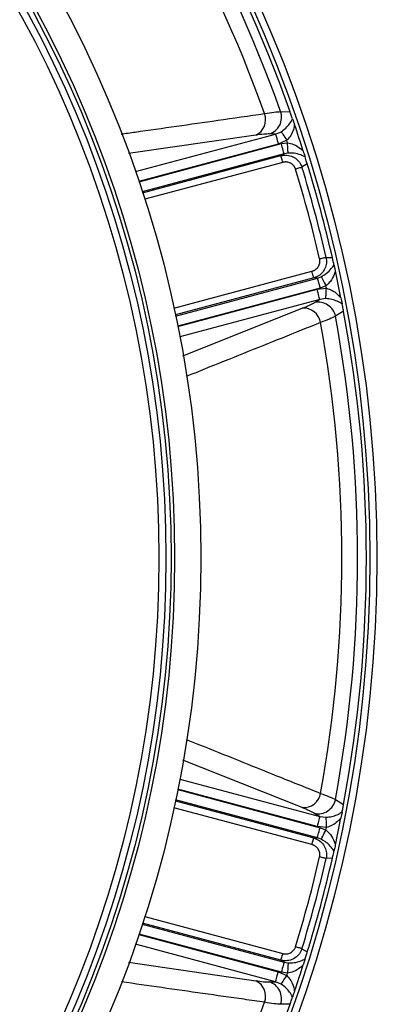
# Model space of a CAD drawing. Header units: millimetres. Extents: x 1979 to 3209, y 1686 to 2916.
# Tile 11 of 14: x 2879 to 2987, y 2173 to 2455. Entities that reach past the tile are written whole.
import ezdxf

# ---------------------------------------------------------------- set-up
doc = ezdxf.new("R2010")
doc.units = ezdxf.units.MM

msp = doc.modelspace()

# ---------------------------------------------------------------- linework, layer by layer
at = {"color": 7, "linetype": 'Continuous', "lineweight": 25}
for p, q in [((2953.92, 2428.81), (2956.64, 2428.74)), ((2952.45, 2422.36), (2950.69, 2422.4)), ((2952.45, 2422.36), (2954.06, 2423.04)), ((2955.68, 2420.57), (2953.22, 2419.47)), ((2954.13, 2419.61), (2955.9, 2419.89)), ((2954.01, 2416.17), (2954.9, 2416.72)), ((2956.05, 2416.93), (2954.9, 2416.72)), ((2961.56, 2413.81), (2960.04, 2412.86)), ((2966.98, 2386.98), (2968.77, 2386.92)), ((2964.46, 2381.06), (2963.41, 2381.09)), ((2964.46, 2381.06), (2965.56, 2381.46)), ((2964.38, 2377.84), (2967.05, 2378.12)), ((2966.91, 2378.82), (2965.23, 2378.17)), ((2966.89, 2375.17), (2965.15, 2374.95)), ((2963.65, 2374.04), (2965.15, 2374.95)), ((2971.97, 2371.52), (2969.65, 2370.1)), ((2969.65, 2231.46), (2971.97, 2230.04)), ((2965.15, 2226.61), (2963.65, 2227.52)), ((2965.15, 2226.61), (2966.89, 2226.39)), ((2967.05, 2223.44), (2964.38, 2223.72)), ((2965.23, 2223.39), (2966.91, 2222.75)), ((2963.41, 2220.47), (2964.46, 2220.5)), ((2965.56, 2220.1), (2964.46, 2220.5)), ((2968.77, 2214.65), (2966.98, 2214.59)), ((2960.04, 2188.7), (2961.56, 2187.76)), ((2954.9, 2184.84), (2954.01, 2185.39)), ((2954.9, 2184.84), (2956.05, 2184.64)), ((2953.22, 2182.09), (2955.68, 2181)), ((2955.9, 2181.67), (2954.13, 2181.95)), ((2950.69, 2179.17), (2952.45, 2179.2)), ((2954.06, 2178.52), (2952.45, 2179.2)), ((2956.64, 2172.82), (2953.92, 2172.75))]:
    msp.add_line(p, q, dxfattribs=at)
at = {"color": 1, "linetype": 'Continuous', "lineweight": 25}
for p, q in [((2946.81, 2422.05), (2910.32, 2416.77)), ((2912.31, 2411.6), (2952.45, 2422.36)), ((2953.22, 2419.47), (2913.28, 2408.77)), ((2913.32, 2408.67), (2954.13, 2419.61)), ((2954.9, 2416.72), (2914.26, 2405.83)), ((2914.35, 2405.55), (2954.01, 2416.17)), ((2954.53, 2414.25), (2914.97, 2403.65)), ((2923.34, 2372.42), (2962.9, 2383.02)), ((2963.41, 2381.09), (2923.75, 2370.47)), ((2923.82, 2370.17), (2964.46, 2381.06)), ((2965.23, 2378.17), (2924.42, 2367.24)), ((2924.44, 2367.14), (2964.38, 2377.84)), ((2965.15, 2374.95), (2925.02, 2364.2)), ((2925.84, 2358.72), (2960.12, 2372.4)), ((2960.12, 2229.16), (2925.92, 2242.81)), ((2925.02, 2237.36), (2965.15, 2226.61)), ((2924.42, 2234.32), (2965.23, 2223.39)), ((2964.38, 2223.72), (2924.44, 2234.42)), ((2964.46, 2220.5), (2923.82, 2231.39)), ((2962.9, 2218.55), (2923.34, 2229.15)), ((2923.75, 2231.1), (2963.41, 2220.47)), ((2914.97, 2197.91), (2954.53, 2187.31)), ((2914.26, 2195.73), (2954.9, 2184.84)), ((2954.01, 2185.39), (2914.35, 2196.02)), ((2913.28, 2192.79), (2953.22, 2182.09)), ((2954.13, 2181.95), (2913.32, 2192.89)), ((2952.45, 2179.2), (2912.31, 2189.96)), ((2910.3, 2184.8), (2946.81, 2179.51))]:
    msp.add_line(p, q, dxfattribs=at)
at = {"color": 7, "linetype": 'Continuous', "lineweight": 25, "flags": 128}
for points in [[(2952.45, 2422.36), (2952.47, 2422.26), (2952.52, 2422.07), (2952.6, 2421.79), (2952.7, 2421.43), (2952.81, 2421), (2952.94, 2420.52), (2953.08, 2420.01), (2953.22, 2419.47)], [(2954.06, 2423.04), (2954.14, 2422.93), (2954.26, 2422.74), (2954.42, 2422.49), (2954.62, 2422.18), (2954.86, 2421.82), (2955.12, 2421.43), (2955.39, 2421), (2955.68, 2420.57)], [(2954.9, 2416.72), (2954.87, 2416.82), (2954.82, 2417.01), (2954.75, 2417.29), (2954.65, 2417.65), (2954.54, 2418.08), (2954.41, 2418.56), (2954.27, 2419.07), (2954.13, 2419.61)], [(2956.05, 2416.93), (2956.05, 2417.05), (2956.04, 2417.26), (2956.02, 2417.56), (2956, 2417.93), (2955.98, 2418.36), (2955.95, 2418.84), (2955.93, 2419.36), (2955.9, 2419.89)], [(2954.53, 2414.25), (2954.43, 2414.61), (2954.34, 2414.95), (2954.26, 2415.27), (2954.18, 2415.55), (2954.12, 2415.79), (2954.07, 2415.98), (2954.03, 2416.11), (2954.01, 2416.17)], [(2960.04, 2412.86), (2959.93, 2412.83), (2959.78, 2412.78), (2959.58, 2412.72), (2959.35, 2412.65), (2959.09, 2412.57), (2958.81, 2412.48), (2958.51, 2412.39), (2958.21, 2412.3)], [(2966.98, 2386.98), (2966.87, 2386.95), (2966.71, 2386.91), (2966.51, 2386.87), (2966.28, 2386.81), (2966.01, 2386.75), (2965.72, 2386.69), (2965.42, 2386.62), (2965.11, 2386.55)], [(2963.41, 2381.09), (2963.4, 2381.16), (2963.36, 2381.28), (2963.31, 2381.47), (2963.25, 2381.71), (2963.17, 2382), (2963.09, 2382.32), (2962.99, 2382.66), (2962.9, 2383.02)], [(2964.46, 2381.06), (2964.48, 2380.96), (2964.53, 2380.77), (2964.61, 2380.49), (2964.7, 2380.13), (2964.82, 2379.7), (2964.95, 2379.22), (2965.09, 2378.71), (2965.23, 2378.17)], [(2965.56, 2381.46), (2965.61, 2381.35), (2965.71, 2381.16), (2965.84, 2380.89), (2966.01, 2380.56), (2966.21, 2380.18), (2966.43, 2379.75), (2966.66, 2379.29), (2966.91, 2378.82)], [(2966.89, 2375.17), (2966.9, 2375.3), (2966.91, 2375.53), (2966.93, 2375.83), (2966.95, 2376.19), (2966.97, 2376.62), (2966.99, 2377.1), (2967.02, 2377.6), (2967.05, 2378.12)], [(2965.15, 2374.95), (2965.12, 2375.05), (2965.07, 2375.24), (2965, 2375.52), (2964.9, 2375.88), (2964.79, 2376.31), (2964.66, 2376.79), (2964.52, 2377.3), (2964.38, 2377.84)], [(2965.15, 2226.61), (2965.12, 2226.51), (2965.07, 2226.32), (2965, 2226.04), (2964.9, 2225.68), (2964.79, 2225.25), (2964.66, 2224.77), (2964.52, 2224.26), (2964.38, 2223.72)], [(2966.89, 2226.39), (2966.9, 2226.26), (2966.91, 2226.04), (2966.93, 2225.74), (2966.95, 2225.37), (2966.97, 2224.94), (2966.99, 2224.47), (2967.02, 2223.96), (2967.05, 2223.44)], [(2964.46, 2220.5), (2964.48, 2220.6), (2964.53, 2220.79), (2964.61, 2221.07), (2964.7, 2221.43), (2964.82, 2221.86), (2964.95, 2222.34), (2965.09, 2222.86), (2965.23, 2223.39)], [(2965.56, 2220.1), (2965.61, 2220.21), (2965.71, 2220.4), (2965.84, 2220.67), (2966.01, 2221), (2966.21, 2221.38), (2966.43, 2221.81), (2966.66, 2222.27), (2966.91, 2222.75)], [(2962.9, 2218.55), (2962.99, 2218.9), (2963.09, 2219.25), (2963.17, 2219.57), (2963.25, 2219.85), (2963.31, 2220.09), (2963.36, 2220.28), (2963.4, 2220.41), (2963.41, 2220.47)], [(2966.98, 2214.59), (2966.87, 2214.61), (2966.71, 2214.65), (2966.51, 2214.69), (2966.28, 2214.75), (2966.01, 2214.81), (2965.72, 2214.88), (2965.42, 2214.95), (2965.11, 2215.02)], [(2960.04, 2188.7), (2959.93, 2188.74), (2959.78, 2188.78), (2959.58, 2188.84), (2959.35, 2188.91), (2959.09, 2188.99), (2958.81, 2189.08), (2958.51, 2189.17), (2958.21, 2189.26)], [(2954.01, 2185.39), (2954.03, 2185.45), (2954.07, 2185.58), (2954.12, 2185.77), (2954.18, 2186.01), (2954.26, 2186.29), (2954.34, 2186.61), (2954.43, 2186.96), (2954.53, 2187.31)], [(2954.9, 2184.84), (2954.87, 2184.74), (2954.82, 2184.55), (2954.75, 2184.27), (2954.65, 2183.91), (2954.54, 2183.48), (2954.41, 2183), (2954.27, 2182.49), (2954.13, 2181.95)], [(2956.05, 2184.64), (2956.05, 2184.51), (2956.04, 2184.3), (2956.02, 2184), (2956, 2183.63), (2955.98, 2183.2), (2955.95, 2182.72), (2955.93, 2182.2), (2955.9, 2181.67)], [(2952.45, 2179.2), (2952.47, 2179.3), (2952.52, 2179.49), (2952.6, 2179.77), (2952.7, 2180.13), (2952.81, 2180.56), (2952.94, 2181.04), (2953.08, 2181.56), (2953.22, 2182.09)], [(2954.06, 2178.52), (2954.14, 2178.64), (2954.26, 2178.82), (2954.42, 2179.07), (2954.62, 2179.38), (2954.86, 2179.74), (2955.12, 2180.14), (2955.39, 2180.56), (2955.68, 2181)]]:
    msp.add_lwpolyline(points, dxfattribs=at)
at = {"color": 7, "linetype": 'Continuous', "lineweight": 25}
for radius in [615, 595, 593.6, 590.07, 579, 576, 388, 386, 337.5, 330, 329, 327.5, 325.5]:
    msp.add_circle((2593.53, 2300.78), radius, dxfattribs=at)
for centre, radius, start, end in [((2593.53, 2300.78), 385, 19.4128, 40.5872), ((2593.53, 2300.78), 382.46, 19.5579, 40.4421), ((2593.53, 2300.78), 377.94, 19.7071, 40.2929), ((2944.68, 2426.52), 4.95, 295.4889, 20.1287), ((2949.14, 2427.2), 5.05, 287.9062, 18.628), ((2593.53, 2300.78), 385, 17.6481, 18.8321), ((2593.53, 2300.78), 381.45, 18.1952, 18.3021), ((2593.53, 2300.78), 381.35, 12.9968, 17.0032), ((2593.53, 2300.78), 383.27, 12.9968, 17.0032), ((2593.53, 2300.78), 385, 12.9279, 17.0721), ((2593.53, 2300.78), 385, 11.1679, 12.3519), ((2593.53, 2300.78), 381.45, 11.6979, 11.8048), ((2960.51, 2367.46), 4.95, 9.8712, 94.5114), ((2964.7, 2369.1), 5.05, 11.3717, 102.0938), ((2593.53, 2300.78), 382.46, 349.5579, 10.4421), ((2593.53, 2300.78), 385, 349.4128, 10.5872), ((2593.53, 2300.78), 377.94, 349.7071, 10.2929), ((2960.51, 2234.1), 4.95, 265.4886, 350.1288), ((2964.7, 2232.46), 5.05, 257.9063, 348.6281), ((2593.53, 2300.78), 385, 347.6481, 348.8321), ((2593.53, 2300.78), 381.45, 348.1952, 348.3021), ((2593.53, 2300.78), 381.35, 342.9968, 347.0032), ((2593.53, 2300.78), 383.27, 342.9968, 347.0032), ((2593.53, 2300.78), 385, 342.9279, 347.0721), ((2593.53, 2300.78), 385, 341.1679, 342.3519), ((2593.53, 2300.78), 381.45, 341.6979, 341.8048), ((2944.68, 2175.04), 4.95, 339.8713, 64.5111), ((2949.14, 2174.36), 5.05, 341.372, 72.0939), ((2593.53, 2300.78), 377.94, 319.7071, 340.2929), ((2593.53, 2300.78), 385, 319.4128, 340.5872)]:
    msp.add_arc(centre, radius, start, end, dxfattribs=at)
at = {"color": 1, "linetype": 'Continuous', "lineweight": 25}
for points, knots in [([(2908.18, 2422.37), (2909.53, 2422.56), (2918.78, 2423.88), (2932.5, 2425.83), (2944.85, 2427.59), (2949.33, 2428.23)], [0, 0, 0, 0, 0.0984357, 0.6726583, 1, 1, 1, 1]), ([(2965.39, 2368.31), (2963.54, 2367.57), (2954.33, 2363.87), (2941.49, 2358.71), (2930.48, 2354.28), (2926.86, 2352.83)], [0, 0, 0, 0, 0.143715, 0.718576, 1, 1, 1, 1]), ([(2926.82, 2248.75), (2928.09, 2248.24), (2936.75, 2244.76), (2949.61, 2239.59), (2961.18, 2234.94), (2965.39, 2233.25)], [0, 0, 0, 0, 0.098422, 0.672653, 1, 1, 1, 1]), ([(2949.33, 2173.34), (2947.37, 2173.62), (2937.53, 2175.01), (2923.86, 2176.96), (2912.13, 2178.63), (2908.28, 2179.18)], [0, 0, 0, 0, 0.143922, 0.719609, 1, 1, 1, 1])]:
    msp.add_open_spline(points, degree=3, knots=knots, dxfattribs=at)
at = {"color": 7, "linetype": 'Continuous', "lineweight": 25}
for points, knots in [([(2949.33, 2428.23), (2950.27, 2428.38), (2952.18, 2428.7), (2953.33, 2428.78), (2953.92, 2428.81)], [0, 0, 0, 0, 0.492659, 1, 1, 1, 1]), ([(2954.06, 2423.04), (2954.54, 2423.39), (2955.53, 2424.1), (2956.62, 2425.39), (2957.09, 2426.25), (2957.35, 2426.71)], [0, 0, 0, 0, 0.298714, 0.620651, 1, 1, 1, 1]), ([(2957.35, 2426.71), (2957.29, 2426.87), (2957.19, 2427.18), (2956.99, 2427.73), (2956.8, 2428.28), (2956.68, 2428.62), (2956.64, 2428.74)], [0, 0, 0, 0, 0.289367, 0.597332, 0.852867, 1, 1, 1, 1]), ([(2957.35, 2426.71), (2957.39, 2426.6), (2957.47, 2426.38), (2957.66, 2425.8), (2957.82, 2425.35), (2957.92, 2425.06)], [0, 0, 0, 0, 0.266227, 0.531203, 1, 1, 1, 1]), ([(2957.92, 2425.06), (2957.82, 2424.59), (2957.59, 2423.55), (2956.94, 2421.96), (2956.09, 2421.02), (2955.68, 2420.57)], [0, 0, 0, 0, 0.293533, 0.65983, 1, 1, 1, 1]), ([(2950.69, 2422.4), (2950.21, 2422.39), (2949.23, 2422.37), (2947.63, 2422.16), (2946.81, 2422.05)], [0, 0, 0, 0, 0.492667, 1, 1, 1, 1]), ([(2955.9, 2419.89), (2956.5, 2419.76), (2957.89, 2419.46), (2959.35, 2418.47), (2960.15, 2417.74), (2960.41, 2417.5)], [0, 0, 0, 0, 0.337169, 0.784963, 1, 1, 1, 1]), ([(2954.01, 2416.17), (2954.59, 2416.26), (2955.73, 2416.44), (2957.44, 2415.95), (2958.85, 2414.97), (2959.68, 2413.84), (2959.96, 2413.09), (2960.04, 2412.86)], [0, 0, 0, 0, 0.228247, 0.45881, 0.68401, 0.901084, 1, 1, 1, 1]), ([(2960.94, 2415.8), (2960.54, 2416), (2959.65, 2416.45), (2958.02, 2416.92), (2956.64, 2416.92), (2956.05, 2416.93)], [0, 0, 0, 0, 0.313557, 0.705338, 1, 1, 1, 1]), ([(2960.41, 2417.5), (2960.49, 2417.24), (2960.63, 2416.79), (2960.83, 2416.18), (2960.91, 2415.92), (2960.94, 2415.8)], [0, 0, 0, 0, 0.412171, 0.721432, 1, 1, 1, 1]), ([(2961.56, 2413.81), (2961.5, 2414), (2961.37, 2414.45), (2961.15, 2415.16), (2961.02, 2415.56), (2960.94, 2415.8)], [0, 0, 0, 0, 0.23175, 0.535701, 1, 1, 1, 1]), ([(2958.21, 2412.3), (2958.19, 2412.35), (2958.16, 2412.46), (2958.09, 2412.61), (2958.02, 2412.76), (2957.95, 2412.9), (2957.86, 2413.04), (2957.76, 2413.18), (2957.58, 2413.41), (2957.26, 2413.72), (2956.78, 2414.03), (2956.24, 2414.25), (2955.77, 2414.34), (2955.38, 2414.36), (2955.1, 2414.35), (2954.81, 2414.32), (2954.62, 2414.27), (2954.53, 2414.25)], [0, 0, 0, 0, 0.036141, 0.071976, 0.107622, 0.143198, 0.178824, 0.214619, 0.250701, 0.375166, 0.500292, 0.62459, 0.749917, 0.812387, 0.874546, 0.936912, 1, 1, 1, 1]), ([(2962.9, 2383.02), (2962.95, 2383.03), (2963.06, 2383.06), (2963.22, 2383.12), (2963.37, 2383.18), (2963.52, 2383.25), (2963.66, 2383.33), (2963.8, 2383.41), (2964.05, 2383.58), (2964.38, 2383.87), (2964.74, 2384.33), (2965, 2384.84), (2965.13, 2385.31), (2965.18, 2385.69), (2965.18, 2385.98), (2965.16, 2386.26), (2965.13, 2386.45), (2965.11, 2386.55)], [0, 0, 0, 0, 0.036267, 0.072224, 0.107969, 0.143596, 0.179203, 0.21489, 0.250752, 0.376042, 0.500305, 0.625425, 0.749885, 0.812686, 0.874882, 0.937108, 1, 1, 1, 1]), ([(2966.98, 2386.98), (2967.04, 2386.44), (2967.18, 2385.36), (2966.71, 2383.78), (2965.79, 2382.43), (2964.62, 2381.51), (2963.76, 2381.21), (2963.41, 2381.09)], [0, 0, 0, 0, 0.212746, 0.425181, 0.637261, 0.853834, 1, 1, 1, 1]), ([(2969.23, 2384.88), (2969.2, 2385.01), (2969.13, 2385.3), (2969.02, 2385.82), (2968.89, 2386.39), (2968.8, 2386.77), (2968.77, 2386.92)], [0, 0, 0, 0, 0.247064, 0.560268, 0.827292, 1, 1, 1, 1]), ([(2965.56, 2381.46), (2966.07, 2381.76), (2967.25, 2382.45), (2968.43, 2383.67), (2968.98, 2384.51), (2969.23, 2384.88)], [0, 0, 0, 0, 0.2946639, 0.6864445, 1, 1, 1, 1]), ([(2969.23, 2384.88), (2969.25, 2384.77), (2969.3, 2384.54), (2969.44, 2383.94), (2969.55, 2383.46), (2969.61, 2383.14)], [0, 0, 0, 0, 0.256498, 0.511802, 1, 1, 1, 1]), ([(2969.61, 2383.14), (2969.51, 2382.8), (2969.18, 2381.77), (2968.42, 2380.19), (2967.36, 2379.23), (2966.91, 2378.82)], [0, 0, 0, 0, 0.21504, 0.662833, 1, 1, 1, 1]), ([(2967.05, 2378.12), (2967.63, 2377.93), (2968.84, 2377.55), (2970.2, 2376.49), (2970.92, 2375.7), (2971.24, 2375.35)], [0, 0, 0, 0, 0.340172, 0.706467, 1, 1, 1, 1]), ([(2971.57, 2373.63), (2971.12, 2373.91), (2970.28, 2374.41), (2968.69, 2374.99), (2967.48, 2375.11), (2966.89, 2375.17)], [0, 0, 0, 0, 0.379347, 0.701287, 1, 1, 1, 1]), ([(2971.24, 2375.35), (2971.29, 2375.09), (2971.38, 2374.63), (2971.5, 2374.01), (2971.55, 2373.75), (2971.57, 2373.63)], [0, 0, 0, 0, 0.4113336, 0.7280972, 1, 1, 1, 1]), ([(2960.12, 2372.4), (2960.86, 2372.71), (2962.35, 2373.32), (2963.21, 2373.8), (2963.65, 2374.04)], [0, 0, 0, 0, 0.492682, 1, 1, 1, 1]), ([(2971.97, 2371.52), (2971.93, 2371.72), (2971.84, 2372.2), (2971.7, 2372.95), (2971.62, 2373.38), (2971.57, 2373.63)], [0, 0, 0, 0, 0.2338714, 0.5482525, 1, 1, 1, 1]), ([(2969.65, 2370.1), (2969.14, 2369.85), (2968.11, 2369.33), (2966.3, 2368.66), (2965.39, 2368.31)], [0, 0, 0, 0, 0.492649, 1, 1, 1, 1]), ([(2965.39, 2233.25), (2966.28, 2232.92), (2968.09, 2232.24), (2969.13, 2231.72), (2969.65, 2231.46)], [0, 0, 0, 0, 0.492658, 1, 1, 1, 1]), ([(2963.65, 2227.52), (2963.22, 2227.76), (2962.37, 2228.23), (2960.88, 2228.85), (2960.12, 2229.16)], [0, 0, 0, 0, 0.492667, 1, 1, 1, 1]), ([(2971.57, 2227.93), (2971.6, 2228.09), (2971.67, 2228.42), (2971.77, 2228.99), (2971.88, 2229.56), (2971.95, 2229.92), (2971.97, 2230.04)], [0, 0, 0, 0, 0.2893674, 0.5973342, 0.8528698, 1, 1, 1, 1]), ([(2966.89, 2226.39), (2967.48, 2226.45), (2968.69, 2226.58), (2970.28, 2227.15), (2971.12, 2227.66), (2971.57, 2227.93)], [0, 0, 0, 0, 0.298713, 0.620653, 1, 1, 1, 1]), ([(2971.24, 2226.21), (2970.92, 2225.86), (2970.2, 2225.08), (2968.84, 2224.02), (2967.63, 2223.63), (2967.05, 2223.44)], [0, 0, 0, 0, 0.293533, 0.659828, 1, 1, 1, 1]), ([(2971.57, 2227.93), (2971.55, 2227.81), (2971.5, 2227.58), (2971.39, 2226.98), (2971.3, 2226.51), (2971.24, 2226.21)], [0, 0, 0, 0, 0.266229, 0.531198, 1, 1, 1, 1]), ([(2966.91, 2222.75), (2967.36, 2222.33), (2968.42, 2221.38), (2969.18, 2219.8), (2969.51, 2218.76), (2969.61, 2218.42)], [0, 0, 0, 0, 0.337166, 0.784961, 1, 1, 1, 1]), ([(2963.41, 2220.47), (2963.95, 2220.26), (2965.04, 2219.84), (2966.27, 2218.57), (2967, 2217.01), (2967.16, 2215.62), (2967.02, 2214.83), (2966.98, 2214.59)], [0, 0, 0, 0, 0.228246, 0.45881, 0.68401, 0.901083, 1, 1, 1, 1]), ([(2969.23, 2216.68), (2968.98, 2217.05), (2968.43, 2217.89), (2967.25, 2219.11), (2966.07, 2219.8), (2965.56, 2220.1)], [0, 0, 0, 0, 0.3135555, 0.7053361, 1, 1, 1, 1]), ([(2965.11, 2215.02), (2965.12, 2215.07), (2965.14, 2215.18), (2965.16, 2215.34), (2965.18, 2215.51), (2965.18, 2215.67), (2965.18, 2215.83), (2965.16, 2216), (2965.12, 2216.3), (2965, 2216.72), (2964.74, 2217.24), (2964.38, 2217.69), (2964.02, 2218.01), (2963.7, 2218.22), (2963.44, 2218.35), (2963.18, 2218.46), (2962.99, 2218.52), (2962.9, 2218.55)], [0, 0, 0, 0, 0.036141, 0.071976, 0.107622, 0.143198, 0.178824, 0.214619, 0.250701, 0.375166, 0.500292, 0.62459, 0.749917, 0.812387, 0.874546, 0.936912, 1, 1, 1, 1]), ([(2969.61, 2218.42), (2969.56, 2218.16), (2969.45, 2217.69), (2969.32, 2217.07), (2969.26, 2216.81), (2969.23, 2216.68)], [0, 0, 0, 0, 0.412167, 0.721431, 1, 1, 1, 1]), ([(2968.77, 2214.65), (2968.81, 2214.84), (2968.92, 2215.3), (2969.08, 2216.02), (2969.17, 2216.43), (2969.23, 2216.68)], [0, 0, 0, 0, 0.231751, 0.535701, 1, 1, 1, 1]), ([(2954.53, 2187.31), (2954.58, 2187.3), (2954.69, 2187.27), (2954.85, 2187.24), (2955.02, 2187.22), (2955.18, 2187.21), (2955.35, 2187.2), (2955.51, 2187.21), (2955.81, 2187.23), (2956.24, 2187.31), (2956.78, 2187.53), (2957.26, 2187.84), (2957.61, 2188.18), (2957.84, 2188.49), (2957.99, 2188.73), (2958.11, 2188.99), (2958.18, 2189.17), (2958.21, 2189.26)], [0, 0, 0, 0, 0.036267, 0.072224, 0.107969, 0.143596, 0.179203, 0.21489, 0.250752, 0.376042, 0.500305, 0.625425, 0.749885, 0.812686, 0.874882, 0.937108, 1, 1, 1, 1]), ([(2960.04, 2188.7), (2959.83, 2188.2), (2959.41, 2187.21), (2958.21, 2186.07), (2956.74, 2185.36), (2955.27, 2185.15), (2954.38, 2185.32), (2954.01, 2185.39)], [0, 0, 0, 0, 0.212748, 0.425184, 0.637261, 0.853835, 1, 1, 1, 1]), ([(2960.94, 2185.76), (2960.98, 2185.89), (2961.07, 2186.17), (2961.23, 2186.68), (2961.4, 2187.24), (2961.52, 2187.61), (2961.56, 2187.76)], [0, 0, 0, 0, 0.247066, 0.560266, 0.827291, 1, 1, 1, 1]), ([(2960.41, 2184.06), (2960.15, 2183.82), (2959.35, 2183.09), (2957.89, 2182.1), (2956.5, 2181.8), (2955.9, 2181.67)], [0, 0, 0, 0, 0.215038, 0.662831, 1, 1, 1, 1]), ([(2956.05, 2184.64), (2956.64, 2184.64), (2958.02, 2184.64), (2959.65, 2185.12), (2960.54, 2185.56), (2960.94, 2185.76)], [0, 0, 0, 0, 0.294662, 0.686443, 1, 1, 1, 1]), ([(2960.94, 2185.76), (2960.91, 2185.65), (2960.84, 2185.43), (2960.65, 2184.84), (2960.51, 2184.37), (2960.41, 2184.06)], [0, 0, 0, 0, 0.256498, 0.511805, 1, 1, 1, 1]), ([(2955.68, 2181), (2956.09, 2180.54), (2956.94, 2179.61), (2957.59, 2178.01), (2957.82, 2176.97), (2957.92, 2176.5)], [0, 0, 0, 0, 0.340171, 0.706468, 1, 1, 1, 1]), ([(2946.81, 2179.51), (2947.6, 2179.41), (2949.21, 2179.19), (2950.19, 2179.17), (2950.69, 2179.17)], [0, 0, 0, 0, 0.492682, 1, 1, 1, 1]), ([(2957.35, 2174.85), (2957.09, 2175.31), (2956.62, 2176.17), (2955.53, 2177.46), (2954.54, 2178.18), (2954.06, 2178.52)], [0, 0, 0, 0, 0.379347, 0.701286, 1, 1, 1, 1]), ([(2956.64, 2172.82), (2956.71, 2173.02), (2956.87, 2173.48), (2957.12, 2174.19), (2957.26, 2174.6), (2957.35, 2174.85)], [0, 0, 0, 0, 0.233869, 0.548255, 1, 1, 1, 1]), ([(2957.92, 2176.5), (2957.83, 2176.25), (2957.68, 2175.81), (2957.47, 2175.22), (2957.39, 2174.96), (2957.35, 2174.85)], [0, 0, 0, 0, 0.411336, 0.728102, 1, 1, 1, 1]), ([(2953.92, 2172.75), (2953.35, 2172.79), (2952.2, 2172.86), (2950.3, 2173.17), (2949.33, 2173.34)], [0, 0, 0, 0, 0.492648, 1, 1, 1, 1])]:
    msp.add_open_spline(points, degree=3, knots=knots, dxfattribs=at)

doc.saveas('drawing.dxf')
